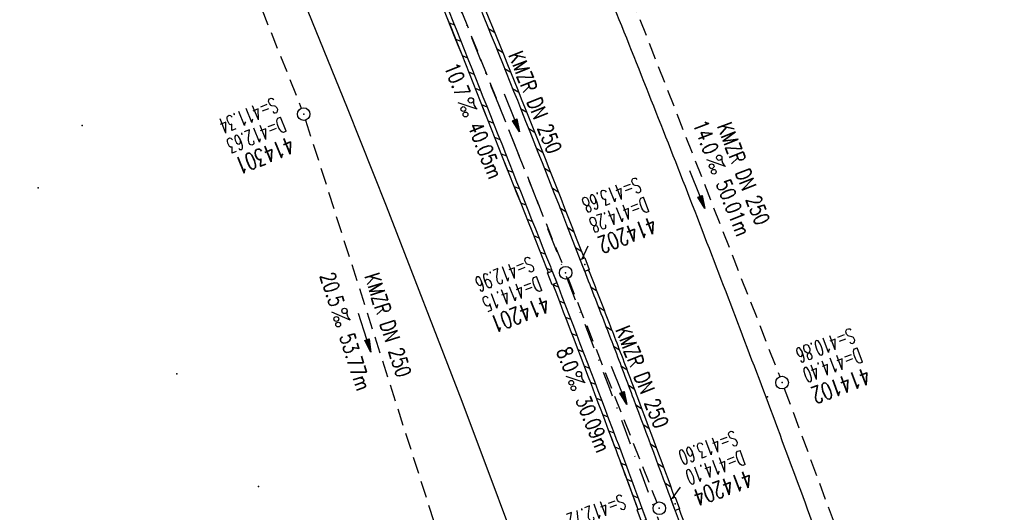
# Model space of a CAD drawing. Extents: x 447258 to 447844, y 441190 to 442763.
# Tile 3 of 30: x 447634 to 447751, y 441289 to 441347. Entities that reach past the tile are written whole.
import ezdxf
from ezdxf.enums import TextEntityAlignment as Align

# ---------------------------------------------------------------- set-up
doc = ezdxf.new("R2010")
doc.units = 0
doc.header["$LTSCALE"] = 2
doc.header["$MEASUREMENT"] = 0
for name, pattern in [('AUSGEZOGEN', [0]), ('GESTRICH-X2', [1.5, 1, -0.5]), ('STRICHPT-X3', [3, 1.5, -0.75, 0, -0.75])]:
    doc.linetypes.add(name, pattern=pattern)
doc.layers.get('0').update_dxf_attribs({"linetype": 'AUSGEZOGEN'})
for name, color, linetype in [('ACHSE', 250, 'STRICHPT-X3'), ('FBR', 8, 'CONTINUOUS'), ('KANAL', 7, 'GESTRICH-X2'), ('PFEIL', 7, 'CONTINUOUS'), ('PKT', 7, 'CONTINUOUS'), ('SCHACHTNR', 6, 'CONTINUOUS'), ('SCHLITZRINNE', 8, 'AUSGEZOGEN'), ('SCHSYMBOL', 7, 'AUSGEZOGEN'), ('TEXTO', 4, 'CONTINUOUS'), ('TEXTU', 4, 'CONTINUOUS')]:
    doc.layers.add(name, color=color, linetype=linetype)
doc.styles.add('ROMANS', font='romans.shx', dxfattribs={"width": 0.8})

# ---------------------------------------------------------------- blocks, each defined once
blk = doc.blocks.new('GST')
at = {"color": 0}
blk.add_circle((0, 0), 0.75, dxfattribs=at)
blk.add_point((0, 0), dxfattribs=at)
blk = doc.blocks.new('10')
blk.add_blockref('GST', (0, 0))
blk = doc.blocks.new('PROM')
blk.add_line((1.57, 1.82), (0.02, 0.02))
for centre, radius in [((0.32, 1.51), 0.317), ((0.94, 0.29), 0.283), ((1.64, 0.29), 0.283)]:
    blk.add_circle(centre, radius)
blk.add_arc((0.99, 2.68), 1.03, 239.1414, 303.3549)
blk = doc.blocks.new('PFEIL2')
at = {"color": 0}
for p, q in [((0.88, 0), (-2.4, -0.01)), ((0.88, -0.27), (0.88, 0.28)), ((0.88, 0.28), (2.43, 0.01)), ((0.91, 0.27), (0.88, 0.26)), ((0.97, 0.26), (0.88, 0.25)), ((1.02, 0.25), (0.88, 0.23)), ((1.07, 0.24), (0.88, 0.21)), ((1.13, 0.23), (0.88, 0.19)), ((1.18, 0.22), (0.88, 0.17)), ((1.24, 0.21), (0.88, 0.15)), ((1.29, 0.21), (0.88, 0.14)), ((1.34, 0.2), (0.88, 0.12)), ((1.4, 0.19), (0.88, 0.1)), ((1.45, 0.18), (0.88, 0.08)), ((1.51, 0.17), (0.88, 0.06)), ((1.56, 0.16), (0.88, 0.04)), ((1.61, 0.15), (0.88, 0.02)), ((1.67, 0.14), (0.88, 0.01)), ((1.72, 0.13), (0.88, -0.01)), ((1.78, 0.12), (0.88, -0.03)), ((1.83, 0.11), (0.88, -0.05)), ((1.88, 0.1), (0.88, -0.07)), ((1.94, 0.09), (0.88, -0.09)), ((2.05, 0.08), (0.88, -0.12)), ((1.99, 0.08), (0.88, -0.11)), ((2.1, 0.07), (0.88, -0.14)), ((2.15, 0.06), (0.88, -0.16)), ((2.21, 0.05), (0.88, -0.18)), ((2.26, 0.04), (0.88, -0.2)), ((2.32, 0.03), (0.88, -0.22)), ((2.37, 0.02), (0.88, -0.23)), ((2.42, 0.01), (0.88, -0.25)), ((2.43, 0.01), (0.88, -0.27))]:
    blk.add_line(p, q, dxfattribs=at)
blk = doc.blocks.new('30')
at = {"color": 0}
for p, q in [((-0.75, -0.29), (-0.75, 0.29)), ((-0.75, 0.29), (0.75, 0.29)), ((0.75, 0.29), (0.75, -0.29)), ((0.75, -0.29), (-0.75, -0.29))]:
    blk.add_line(p, q, dxfattribs=at)
blk.add_point((0, 0), dxfattribs=at)

msp = doc.modelspace()

# ---------------------------------------------------------------- linework, layer by layer
at = {"layer": 'ACHSE', "flags": 128}
msp.add_lwpolyline([(447409.94, 442326.51), (447413.15, 442307.54), (447425.67, 442233.59), (447425.83, 442232.62), (447438.19, 442159.65), (447454.89, 442061.05), (447459.06, 442036.4), (447463.24, 442011.75), (447464.54, 442004.06), (447467.48, 441987.11), (447472.02, 441962.53), (447476.87, 441938), (447482.02, 441913.54), (447487.48, 441889.14), (447493.24, 441864.82), (447499.3, 441840.56), (447505.67, 441816.39), (447512.34, 441792.29), (447519.31, 441768.29), (447526.58, 441744.37), (447534.14, 441720.54), (447542, 441696.81), (447550.16, 441673.18), (447558.61, 441649.65), (447567.36, 441626.23), (447576.4, 441602.92), (447585.73, 441579.73), (447595.34, 441556.65), (447605.25, 441533.7), (447606.28, 441531.36), (447615.32, 441510.82), (447625.4, 441487.94), (447635.48, 441465.06), (447645.55, 441442.18), (447655.63, 441419.3), (447659.75, 441409.94), (447664.31, 441399.59), (447665.71, 441396.42), (447675.6, 441373.46), (447685.21, 441350.38), (447694.53, 441327.18), (447703.57, 441303.87), (447712.31, 441280.45), (447720.76, 441256.92), (447727.72, 441236.75)], dxfattribs=at)
at = {"layer": 'FBR'}
for points in [[(447427.91, 442233.05, 0), (447428.12, 442231.81, -0.000002), (447432.24, 442207.4, -0.000028)], [(447621.84, 441538.2, 0.000001), (447626.14, 441528.44, 0.000001), (447630.88, 441517.67)], [(447634.14, 441473.27, 0.00001), (447641.34, 441457, 0.000017), (447645.44, 441447.72), (447653.96, 441428.44, -0.00021), (447659.22, 441416.54, -0.000083), (447661.87, 441410.52, -0.000103), (447665.16, 441403.06, -0.000892), (447665.83, 441401.53, -0.000138), (447670.14, 441391.63, -0.002137), (447678.11, 441373.1, -0.002233), (447685.59, 441355.3, -0.003057), (447692.73, 441337.75, -0.002736), (447700.49, 441318.06, -0.000329), (447703.17, 441311.14, -0.000855), (447704.2, 441308.47, -0.001627), (447706.53, 441302.31, -0.000795), (447711.24, 441289.67, -0.002189), (447714.99, 441279.45, -0.001287), (447721.23, 441262.02, -0.000521), (447729.83, 441237.32, -0.000521)], [(447671.19, 441426.15), (447679.87, 441406.45, -0.000188), (447679.98, 441406.21, -0.000015), (447681.29, 441403.2, -0.001781), (447685.21, 441394.21, -0.001137), (447691.26, 441380.09, -0.001972), (447695.57, 441369.84, -0.001557), (447700.95, 441356.82, -0.001551), (447705.68, 441345.15, -0.001548), (447710.35, 441333.42, -0.001549), (447714.94, 441321.67, -0.001552), (447719.45, 441309.92, -0.001559), (447723.9, 441298.12, -0.001558), (447728.27, 441286.3, -0.001552), (447732.56, 441274.46, -0.001549), (447736.79, 441262.57, -0.00155), (447740.95, 441250.65, -0.001227), (447744.17, 441241.25, -0.001556)]]:
    msp.add_lwpolyline(points, format="xyb", dxfattribs=at)
msp.add_lwpolyline([(447592.86, 441519.69), (447597.85, 441508.25), (447603, 441496.7), (447607.92, 441485.47), (447612.96, 441474.12), (447618.05, 441462.57), (447623.1, 441451.17), (447628.1, 441439.85), (447633.13, 441428.42), (447638.19, 441416.97), (447643.25, 441405.57), (447643.31, 441405.43), (447648.3, 441394.19), (447653.15, 441383.11), (447658.23, 441371.37), (447663.03, 441359.96), (447667.84, 441348.34), (447672.52, 441336.84), (447677.13, 441325.24), (447686.12, 441302.04), (447694.88, 441278.7), (447703.36, 441255.27), (447711.33, 441232.25)], dxfattribs=at)
at = {"layer": 'KANAL'}
for p, q in [((447648.97, 441382), (447667.06, 441336.81)), ((447683.91, 441353.78), (447698.19, 441318)), ((447706.19, 441350.13), (447723.91, 441304.97)), ((447667.56, 441335.41), (447683.5, 441285.59)), ((447698.75, 441316.59), (447709.31, 441290.03)), ((447724.44, 441303.56), (447743.22, 441253.03))]:
    msp.add_line(p, q, dxfattribs=at)
at = {"layer": 'PKT'}
for p in [(447641.04, 441334.75), (447635.78, 441327.36), (447652.27, 441305.28), (447722.46, 441302.55), (447661.98, 441291.92)]:
    msp.add_point(p, dxfattribs=at)
at = {"layer": 'SCHACHTNR'}
for p, q in [((447700.42, 441318.95), (447701.15, 441320.49)), ((447711.18, 441290.56), (447712.1, 441291.86))]:
    msp.add_line(p, q, dxfattribs=at)
at = {"layer": 'SCHLITZRINNE'}
for p, q in [((447684.61, 441346.96), (447685.25, 441346.7)), ((447689.29, 441346.29), (447690.01, 441345.83)), ((447685.38, 441345.02), (447686.02, 441344.75)), ((447690.26, 441343.91), (447690.98, 441343.45)), ((447686.16, 441343.08), (447686.8, 441342.81)), ((447686.93, 441341.13), (447687.57, 441340.87)), ((447691.22, 441341.53), (447691.94, 441341.08)), ((447687.7, 441339.19), (447688.34, 441338.93)), ((447692.17, 441339.16), (447692.89, 441338.71)), ((447688.47, 441337.25), (447689.11, 441336.98)), ((447693.12, 441336.79), (447693.84, 441336.34)), ((447689.25, 441335.31), (447689.89, 441335.04)), ((447694.06, 441334.43), (447694.78, 441333.97)), ((447690.02, 441333.36), (447690.66, 441333.1)), ((447690.79, 441331.42), (447691.43, 441331.16)), ((447695, 441332.06), (447695.72, 441331.61)), ((447691.56, 441329.48), (447692.2, 441329.21)), ((447695.94, 441329.7), (447696.65, 441329.25)), ((447692.33, 441327.54), (447692.97, 441327.27)), ((447696.87, 441327.35), (447697.58, 441326.9)), ((447693.11, 441325.59), (447693.75, 441325.33)), ((447697.79, 441325), (447698.5, 441324.55)), ((447693.88, 441323.65), (447694.52, 441323.39)), ((447698.71, 441322.64), (447699.42, 441322.2)), ((447694.65, 441321.71), (447695.29, 441321.45)), ((447695.42, 441319.77), (447696.06, 441319.5)), ((447699.63, 441320.3), (447700.34, 441319.85)), ((447696.19, 441317.83), (447696.83, 441317.56)), ((447701.1, 441317.6), (447701.24, 441317.51)), ((447696.95, 441315.89), (447697.58, 441315.63)), ((447701.44, 441315.61), (447702.15, 441315.17)), ((447697.69, 441313.96), (447698.33, 441313.7)), ((447702.35, 441313.27), (447703.06, 441312.82)), ((447698.43, 441312.03), (447699.07, 441311.77)), ((447703.25, 441310.93), (447703.96, 441310.48)), ((447699.17, 441310.1), (447699.81, 441309.84)), ((447699.91, 441308.17), (447700.55, 441307.91)), ((447704.15, 441308.59), (447704.86, 441308.15)), ((447700.65, 441306.24), (447701.28, 441305.98)), ((447705.04, 441306.26), (447705.74, 441305.82)), ((447701.38, 441304.32), (447702.02, 441304.06)), ((447705.92, 441303.94), (447706.62, 441303.5)), ((447702.12, 441302.39), (447702.75, 441302.13)), ((447706.79, 441301.62), (447707.49, 441301.18)), ((447702.85, 441300.47), (447703.48, 441300.21)), ((447707.66, 441299.3), (447708.35, 441298.86)), ((447703.58, 441298.54), (447704.21, 441298.28)), ((447704.3, 441296.62), (447704.93, 441296.36)), ((447708.52, 441296.99), (447709.22, 441296.55)), ((447705.02, 441294.7), (447705.65, 441294.44)), ((447709.39, 441294.67), (447710.08, 441294.23)), ((447705.74, 441292.78), (447706.36, 441292.52)), ((447710.25, 441292.36), (447710.94, 441291.92)), ((447706.45, 441290.86), (447707.07, 441290.6))]:
    msp.add_line(p, q, dxfattribs=at)
for points in [[(447634.14, 441473.27, 0.00001), (447641.34, 441457, 0.000017), (447645.44, 441447.72), (447653.96, 441428.44, -0.00021), (447659.22, 441416.54, -0.000185), (447665.16, 441403.06, -0.000892), (447665.83, 441401.53, -0.000138), (447670.14, 441391.63, -0.002137), (447678.11, 441373.1, -0.002233), (447685.59, 441355.3, -0.003057), (447692.73, 441337.75, -0.002736), (447700.49, 441318.06, -0.000329), (447703.17, 441311.14, -0.000855), (447704.2, 441308.47, -0.001627), (447706.53, 441302.31, -0.000795), (447711.24, 441289.67, -0.002189), (447714.99, 441279.45, -0.001287), (447721.23, 441262.02, -0.000521), (447729.83, 441237.32, -0.003942)], [(447686.3, 441354.88, -0.002952), (447693.2, 441337.94, -0.002626), (447700.65, 441319.04, -0.000329)], [(447682.17, 441353.09, -0.000089), (447696.19, 441317.84, -0.001018), (447696.4, 441317.3, -0.001623)], [(447701.19, 441317.64, -0.0003), (447703.64, 441311.32, -0.000855), (447704.66, 441308.65, -0.001627), (447707, 441302.48, -0.000745), (447711.42, 441290.64, -0.002189)], [(447696.95, 441315.9, -0.001566), (447703.53, 441298.66, -0.002572), (447707.04, 441289.24, -0.002948)], [(447711.94, 441289.23, -0.002058), (447715.46, 441279.62, -0.001287), (447721.71, 441262.19, -0.000304), (447726.72, 441247.81, -0.003942)]]:
    msp.add_lwpolyline(points, format="xyb", dxfattribs=at)
at = {"layer": 'SCHLITZRINNE', "flags": 128}
for points in [[(447667.01, 441390.21, -0.002759), (447677.37, 441366.11, -0.005461), (447682.41, 441353.85, -0.000091), (447696.65, 441318.02, -0.002477), (447697.17, 441316.71, -0.001623), (447704, 441298.84, -0.002817), (447707.84, 441288.51, -0.002948), (447712.77, 441274.78, 0.001384), (447723.18, 441245.5, 0.001485), (447723.25, 441245.3, 0.000117), (447724.19, 441242.72)], [(447667.01, 441390.21, -0.002759), (447677.37, 441366.11, -0.005461), (447682.41, 441353.85, -0.000091), (447696.65, 441318.02, -0.002477), (447697.17, 441316.71, -0.001623), (447704, 441298.84, -0.002817), (447707.84, 441288.51, -0.002948), (447712.77, 441274.78, 0.001384), (447723.18, 441245.5, 0.001485), (447723.25, 441245.3, 0.000117), (447724.19, 441242.72)], [(447682.18, 441353.08, -0.000089), (447696.19, 441317.84, -0.001018), (447696.4, 441317.3, -0.001018)], [(447696.95, 441315.9, -0.001566), (447703.53, 441298.66, -0.002583), (447707.06, 441289.2, -0.002583)]]:
    msp.add_lwpolyline(points, format="xyb", dxfattribs=at)
at = {"layer": 'SCHSYMBOL'}
for points in [[(447696.86, 441317.48), (447697.41, 441316.08), (447696.87, 441315.87), (447696.32, 441317.27)], [(447707.52, 441289.37), (447708.04, 441287.96), (447707.49, 441287.76), (447706.97, 441289.17)]]:
    msp.add_lwpolyline(points, close=True, dxfattribs=at)

# ---------------------------------------------------------------- block references
at = {"layer": 'PFEIL'}
for p, rotation in [((447692.09, 441336.25), 291.7642000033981), ((447714.12, 441327.17), 291.4226999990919), ((447674.58, 441310.19), 287.7465000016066), ((447704.82, 441303.92), 291.7122999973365)]:
    msp.add_blockref('PFEIL2', p, dxfattribs=dict(at, rotation=rotation))
at = {"layer": 'SCHSYMBOL'}
for name, p, rotation in [('10', (447667.34, 441336.11), 292.0625000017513), ('30', (447700.73, 441318.26), 291.2354999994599), ('GST', (447698.47, 441317.29), 291.2330000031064), ('10', (447724.18, 441304.26), 290.6277999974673), ('30', (447711.48, 441289.87), 290.3719000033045), ('GST', (447709.6, 441289.34), 290.3764999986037)]:
    msp.add_blockref(name, p, dxfattribs=dict(at, rotation=rotation))
at = {"layer": 'TEXTU'}
for p, rotation in [((447685.69, 441337.48), 291.7642000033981), ((447715.2, 441330.69), 291.4226999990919), ((447670.66, 441312.61), 287.7465000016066), ((447698.52, 441305), 291.7122999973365)]:
    msp.add_blockref('PROM', p, dxfattribs=dict(at, rotation=rotation))

# ---------------------------------------------------------------- texts
at = {"layer": 'SCHACHTNR', "style": 'ROMANS'}
for s, height, rotation, width, p in [('S=411.34', 1.8, 202.0625, 0.6, (447663.81, 441338.13)), ('D=412.63', 1.8, 202.0625, 0.6, (447664.75, 441335.81)), ('414301', 2, 202.0625, 0.7, (447665.69, 441333.5)), ('S=413.68', 1.8, 201.2355, 0.6, (447706.98, 441328.66)), ('D=414.28', 1.8, 201.2355, 0.6, (447707.89, 441326.31)), ('414202', 2, 201.2355, 0.7, (447708.8, 441324)), ('S=412.96', 1.8, 201.233, 0.6, (447694.27, 441319.27)), ('D=414.15', 1.8, 201.233, 0.6, (447695.17, 441316.93)), ('414201', 2, 201.233, 0.7, (447696.08, 441314.61)), ('S=410.86', 1.8, 200.6278, 0.6, (447732.41, 441310.78)), ('D=414.40', 1.8, 200.6278, 0.6, (447733.28, 441308.44)), ('414102', 2, 200.6278, 0.7, (447734.19, 441306.09)), ('S=413.60', 1.8, 200.3719, 0.6, (447718.48, 441298.62)), ('D=414.10', 1.8, 200.3719, 0.6, (447719.36, 441296.28)), ('414204', 2, 200.3719, 0.7, (447720.2, 441293.93)), ('S=412.72', 1.8, 200.3765, 0.6, (447705.18, 441291.07))]:
    msp.add_text(s, height=height, rotation=rotation, dxfattribs=dict(at, width=width)).set_placement(p)
at = {"layer": 'TEXTO', "style": 'ROMANS', "width": 0.75}
for rotation, p in [(291.7642, (447694.01, 441337.19)), (291.4227, (447718.77, 441328.73)), (287.7465, (447676.5, 441310.81)), (291.7123, (447706.72, 441304.6))]:
    msp.add_text('KMZR DN 250', height=1.8, rotation=rotation, dxfattribs=at).set_placement(p, align=Align.CENTER)
at = {"layer": 'TEXTU', "style": 'ROMANS', "width": 0.75}
for s, rotation, p in [('10.7', 291.7642, (447684, 441341.73)), ('14.0', 291.4227, (447713.54, 441334.94)), ('40.05m', 291.7642, (447686.81, 441334.7)), ('50.01m', 291.4227, (447716.29, 441327.91)), ('20.5', 287.7465, (447669.25, 441316.97)), ('53.77m', 287.7465, (447671.56, 441309.75)), ('8.0', 291.7123, (447697.34, 441308.01)), ('30.09m', 291.7123, (447699.62, 441302.23))]:
    msp.add_text(s, height=1.8, rotation=rotation, dxfattribs=at).set_placement(p)

doc.saveas('drawing.dxf')
